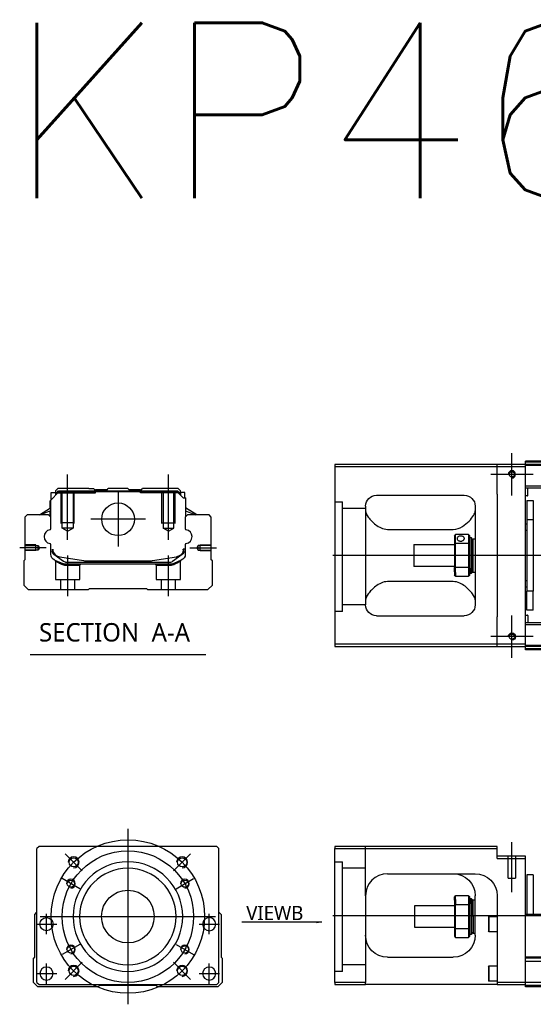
# Model space of a CAD drawing. Header units: millimetres. Extents: x 2891 to 6329, y -1599 to 860.
# Tile 36 of 37: x 5144 to 5378, y 73 to 522. Entities that reach past the tile are written whole.
import ezdxf
from ezdxf.lldxf.tags import DXFTag

# ---------------------------------------------------------------- set-up
doc = ezdxf.new("R2010")
doc.units = ezdxf.units.MM
doc.layers.get('0').update_dxf_attribs({"linetype": 'CONTINUOUS'})
doc.styles.add('CHN', font='Microsoft JhengHei.ttf')
doc.styles.add('DIM-7', font='SIMPLEX.shx', dxfattribs={"width": 0.7, "bigfont": 'chineset.shx'})
doc.styles.get("Standard").update_dxf_attribs({"font": 'txt.shx', "height": 0.5})
tags = doc.linetypes.add('DASHED', pattern=[25.72, 12.86, -12.86]).pattern_tags.tags
tags[6:7] = [DXFTag(74, 4), DXFTag(75, 0), DXFTag(340, '0'), DXFTag(46, 0.0), DXFTag(50, 0.0), DXFTag(44, 0.0), DXFTag(45, 0.0)]
tags[4:5] = [DXFTag(74, 4), DXFTag(75, 0), DXFTag(340, '0'), DXFTag(46, 0.0), DXFTag(50, 0.0), DXFTag(44, 0.0), DXFTag(45, 0.0)]
doc.dimstyles.new('CNS', dxfattribs={"dimtxt": 3.5, "dimasz": 2.5, "dimexe": 1, "dimexo": 1, "dimgap": 1, "dimtad": 1, "dimdsep": 46, "dimtxsty": 'DIM-7', "dimcen": 0.09, "dimclrd": 4, "dimclre": 4, "dimclrt": 1, "dimadec": 0, "dimazin": 0, "dimtfac": 1, "dimtmove": 0, "dimatfit": 3, "dimfxl": 1, "dimtvp": 0.971429, "dimtolj": 1, "dimarcsym": 0})

msp = doc.modelspace()

# ---------------------------------------------------------------- linework, layer by layer
at = {"ltscale": 0.2}
for p, q in [((5368.68, 305.02), (5368.68, 324.32)), ((5166.04, 284.77), (5166.04, 314.6)), ((5212.04, 284.77), (5212.04, 314.6)), ((5378.33, 314.67), (5359.03, 314.67)), ((5189.04, 306.66), (5189.04, 281.71)), ((5201.52, 294.18), (5176.57, 294.18)), ((5156.32, 281.18), (5144.18, 281.18)), ((5221.76, 281.18), (5233.91, 281.18)), ((5166.09, 259.18), (5166.09, 277.68)), ((5211.99, 259.18), (5211.99, 277.68)), ((5368.68, 231.02), (5368.68, 250.32)), ((5378.33, 240.67), (5359.03, 240.67)), ((5368.68, 124.1), (5368.68, 146.93)), ((5172.66, 133.88), (5164.88, 141.65)), ((5214.38, 133.88), (5222.15, 141.65)), ((5172.66, 92.16), (5164.88, 84.38)), ((5214.38, 92.16), (5222.15, 84.38))]:
    msp.add_line(p, q, dxfattribs=at)
at = {"linetype": 'Continuous'}
for p, q in [((5361.93, 319.17), (5287.93, 319.17)), ((5287.93, 319.17), (5287.93, 237.17)), ((5361.93, 318.17), (5361.93, 319.17)), ((5374.93, 319.17), (5361.93, 319.17)), ((5374.93, 320.17), (5374.93, 320.67)), ((5645.81, 320.17), (5374.93, 320.17)), ((5374.93, 319.17), (5374.93, 320.17)), ((5374.93, 318.17), (5374.93, 319.17)), ((5645.57, 319.17), (5374.93, 319.17)), ((5287.93, 318.17), (5361.93, 318.17)), ((5361.93, 318.17), (5374.93, 318.17)), ((5361.93, 305.67), (5361.93, 318.17)), ((5374.93, 237.17), (5374.93, 318.17)), ((5158.16, 302.73), (5162.06, 306.63)), ((5158.56, 306.33), (5160.56, 306.33)), ((5158.56, 303.13), (5158.56, 306.33)), ((5161.56, 308.18), (5160.56, 307.18)), ((5160.56, 307.18), (5160.56, 306.33)), ((5160.56, 306.33), (5160.56, 305.13)), ((5161.06, 306.18), (5160.56, 306.18)), ((5161.06, 306.27), (5161.93, 307.13)), ((5161.06, 305.63), (5161.06, 306.27)), ((5161.29, 306.17), (5161.06, 306.27)), ((5161.29, 306.17), (5162.02, 306.9)), ((5161.29, 305.86), (5161.29, 306.17)), ((5175.74, 308.18), (5161.56, 308.18)), ((5161.93, 307.13), (5216.16, 307.13)), ((5162.02, 306.9), (5161.93, 307.13)), ((5162.02, 306.9), (5216.06, 306.9)), ((5216.02, 306.63), (5162.06, 306.63)), ((5175.74, 308.18), (5177.84, 308.18)), ((5177.84, 308.18), (5178.39, 307.63)), ((5178.39, 307.63), (5178.74, 307.63)), ((5184.04, 307.63), (5178.74, 307.63)), ((5178.74, 307.13), (5178.74, 307.63)), ((5184.04, 307.63), (5184.59, 308.18)), ((5193.49, 308.18), (5184.59, 308.18)), ((5194.04, 307.63), (5193.49, 308.18)), ((5199.34, 307.63), (5194.04, 307.63)), ((5199.34, 307.63), (5199.69, 307.63)), ((5199.34, 307.13), (5199.34, 307.63)), ((5199.69, 307.63), (5200.24, 308.18)), ((5199.69, 307.63), (5200.24, 308.18)), ((5202.34, 308.18), (5200.24, 308.18)), ((5200.24, 308.18), (5200.24, 308.18)), ((5216.52, 308.18), (5202.34, 308.18)), ((5218.72, 303.93), (5216.02, 306.63)), ((5216.06, 306.9), (5216.16, 307.13)), ((5216.79, 306.17), (5216.06, 306.9)), ((5217.02, 306.27), (5216.16, 307.13)), ((5217.52, 307.18), (5216.52, 308.18)), ((5216.79, 306.17), (5217.02, 306.27)), ((5216.79, 305.86), (5216.79, 306.17)), ((5217.02, 305.63), (5217.02, 306.27)), ((5217.52, 306.18), (5217.02, 306.18)), ((5217.52, 306.33), (5217.52, 307.18)), ((5219.52, 306.33), (5217.52, 306.33)), ((5217.52, 306.33), (5217.52, 305.13)), ((5219.52, 303.93), (5219.52, 306.33)), ((5219.52, 306.33), (5219.52, 306.33)), ((5361.93, 305.67), (5361.93, 249.67)), ((5476.53, 309.35), (5374.93, 309.35)), ((5476.53, 308.35), (5374.93, 308.35)), ((5375.93, 305.02), (5375.93, 308.35)), ((5158.06, 299.22), (5158.06, 302.63)), ((5158.16, 299.28), (5158.16, 302.73)), ((5158.21, 302.78), (5158.21, 296.68)), ((5218.72, 303.93), (5219.87, 303.93)), ((5219.87, 303.93), (5219.87, 296.68)), ((5219.87, 303.93), (5219.92, 303.93)), ((5219.92, 299.28), (5219.92, 303.93)), ((5219.92, 303.93), (5220.02, 303.93)), ((5220.02, 299.22), (5220.02, 303.93)), ((5306.93, 305.17), (5346.93, 305.17)), ((5375.73, 304.82), (5374.93, 304.82)), ((5375.43, 302.67), (5378.43, 302.67)), ((5375.43, 302.67), (5375.43, 293.91)), ((5378.43, 302.67), (5378.43, 293.91)), ((5153.15, 296.18), (5158.21, 299.32)), ((5158.21, 297.98), (5153.7, 296.18)), ((5158.06, 295.48), (5158.06, 297.92)), ((5158.16, 295.38), (5158.16, 297.96)), ((5224.93, 296.18), (5219.87, 299.32)), ((5219.87, 297.98), (5224.38, 296.18)), ((5219.92, 295.38), (5219.92, 297.96)), ((5224.93, 296.18), (5220.02, 299.22)), ((5220.02, 295.48), (5220.02, 297.92)), ((5301.93, 300.17), (5301.93, 255.17)), ((5351.93, 300.17), (5351.93, 255.17)), ((5147.54, 296.18), (5146.54, 295.18)), ((5146.54, 295.18), (5146.54, 275.73)), ((5157.36, 296.18), (5147.54, 296.18)), ((5158.36, 295.18), (5157.36, 296.18)), ((5158.36, 289.86), (5158.36, 295.18)), ((5220.72, 296.18), (5219.72, 295.18)), ((5219.72, 295.18), (5219.72, 289.86)), ((5230.54, 296.18), (5220.72, 296.18)), ((5231.54, 295.18), (5230.54, 296.18)), ((5231.54, 275.73), (5231.54, 295.18)), ((5374.93, 292.07), (5375.43, 292.07)), ((5378.43, 293.91), (5375.43, 293.91)), ((5375.43, 293.91), (5375.43, 261.42)), ((5378.43, 293.91), (5378.43, 261.42)), ((5311.93, 289.57), (5341.93, 289.57)), ((5375.43, 289.07), (5374.93, 289.07)), ((5342.43, 286.67), (5342.43, 283.07)), ((5342.43, 283.07), (5342.43, 272.26)), ((5348.93, 287.17), (5342.93, 287.17)), ((5342.93, 283.21), (5342.93, 287.17)), ((5342.93, 272.12), (5342.93, 283.21)), ((5342.93, 283.21), (5348.93, 283.21)), ((5348.93, 287.17), (5348.93, 283.21)), ((5348.93, 283.21), (5348.93, 272.12)), ((5349.43, 283.07), (5349.43, 286.67)), ((5349.43, 285.92), (5350.13, 285.92)), ((5349.43, 272.26), (5349.43, 283.07)), ((5350.13, 285.92), (5350.43, 285.62)), ((5350.13, 285.92), (5350.13, 271.83)), ((5350.43, 272.04), (5350.43, 285.62)), ((5350.43, 284.82), (5350.93, 285.32)), ((5350.93, 285.32), (5351.93, 285.32)), ((5350.93, 270.02), (5350.93, 285.32)), ((5158.36, 278.25), (5158.36, 282.64)), ((5159.06, 280.53), (5159.06, 279.45)), ((5159.36, 280.53), (5159.36, 279.48)), ((5219.72, 280.53), (5218.72, 280.53)), ((5218.72, 280.53), (5218.72, 279.48)), ((5219.02, 279.45), (5219.02, 280.53)), ((5219.72, 282.64), (5219.72, 278.25)), ((5323.93, 282.67), (5342.43, 282.67)), ((5323.93, 282.67), (5323.93, 272.67)), ((5146.54, 275.73), (5146.04, 275.23)), ((5146.04, 275.23), (5146.04, 264.18)), ((5159.75, 278.18), (5159.68, 278.23)), ((5164.17, 274.97), (5159.75, 278.18)), ((5162.43, 277.05), (5173.34, 275.31)), ((5165.05, 274.68), (5213.04, 274.68)), ((5174.99, 275.18), (5203.09, 275.18)), ((5204.74, 275.31), (5215.65, 277.05)), ((5218.34, 278.18), (5213.92, 274.97)), ((5217.87, 275.48), (5214.44, 274.06)), ((5218.4, 278.23), (5218.34, 278.18)), ((5232.04, 275.23), (5231.54, 275.73)), ((5232.04, 264.18), (5232.04, 275.23)), ((5212.53, 273.68), (5165.55, 273.68)), ((5342.43, 272.67), (5323.93, 272.67)), ((5342.43, 270.24), (5342.43, 272.26)), ((5342.43, 270.24), (5342.43, 268.67)), ((5348.93, 272.12), (5342.93, 272.12)), ((5342.93, 269.89), (5342.93, 272.12)), ((5342.93, 269.89), (5342.93, 268.17)), ((5348.93, 272.12), (5348.93, 269.89)), ((5348.93, 269.89), (5348.93, 268.17)), ((5349.43, 268.67), (5349.43, 272.26)), ((5350.13, 269.42), (5349.43, 269.42)), ((5350.13, 269.42), (5350.13, 271.83)), ((5350.43, 269.72), (5350.13, 269.42)), ((5350.43, 272.04), (5350.43, 269.72)), ((5350.43, 270.52), (5350.93, 270.02)), ((5350.93, 270.02), (5351.93, 270.02)), ((5341.93, 265.76), (5311.93, 265.76)), ((5342.93, 268.17), (5348.93, 268.17)), ((5374.93, 266.26), (5375.43, 266.26)), ((5146.04, 264.18), (5148.04, 262.18)), ((5148.04, 262.18), (5175.54, 262.18)), ((5175.54, 262.18), (5176.04, 262.68)), ((5176.04, 262.68), (5202.04, 262.68)), ((5202.04, 262.68), (5202.54, 262.18)), ((5202.54, 262.18), (5230.04, 262.18)), ((5230.04, 262.18), (5232.04, 264.18)), ((5375.43, 263.26), (5374.93, 263.26)), ((5378.43, 261.42), (5375.43, 261.42)), ((5375.43, 252.67), (5375.43, 261.42)), ((5378.43, 252.67), (5378.43, 261.42)), ((5378.43, 252.67), (5375.43, 252.67)), ((5306.93, 250.17), (5346.93, 250.17)), ((5361.93, 237.17), (5361.93, 249.67)), ((5374.93, 250.51), (5375.73, 250.51)), ((5476.53, 246.99), (5374.93, 246.99)), ((5375.93, 250.31), (5375.93, 246.99)), ((5476.53, 245.99), (5374.93, 245.99)), ((5287.93, 237.17), (5287.93, 236.17)), ((5361.93, 237.17), (5287.93, 237.17)), ((5287.93, 236.17), (5361.93, 236.17)), ((5361.93, 236.17), (5361.93, 237.17)), ((5374.93, 237.17), (5361.93, 237.17)), ((5361.93, 236.17), (5374.93, 236.17)), ((5374.93, 236.17), (5374.93, 237.17)), ((5625.57, 236.17), (5374.93, 236.17)), ((5374.93, 235.17), (5374.93, 236.17)), ((5625.33, 235.17), (5374.93, 235.17)), ((5374.93, 234.67), (5374.93, 235.17)), ((5153.02, 145.02), (5152.02, 144.02)), ((5152.02, 83.02), (5152.02, 144.02)), ((5221.52, 145.02), (5153.02, 145.02)), ((5234.02, 145.02), (5221.52, 145.02)), ((5235.02, 144.02), (5234.02, 145.02)), ((5235.02, 83.02), (5235.02, 144.02)), ((5287.93, 145.02), (5287.93, 144.02)), ((5361.93, 145.02), (5287.93, 145.02)), ((5287.93, 144.02), (5361.93, 144.02)), ((5287.93, 83.02), (5287.93, 144.02)), ((5361.93, 144.02), (5361.93, 145.02)), ((5361.93, 139.52), (5361.93, 144.02)), ((5374.93, 140.52), (5361.93, 140.52)), ((5361.93, 139.52), (5374.93, 139.52)), ((5374.93, 139.52), (5374.93, 140.52)), ((5374.93, 115.01), (5374.93, 139.52)), ((5311.93, 132.52), (5351.93, 132.52)), ((5378.43, 132.02), (5375.43, 132.02)), ((5375.43, 132.02), (5375.43, 114.02)), ((5378.43, 132.02), (5378.43, 114.02)), ((5301.93, 122.52), (5301.93, 83.02)), ((5342.43, 120.44), (5342.43, 122.02)), ((5348.93, 122.52), (5342.93, 122.52)), ((5342.93, 120.79), (5342.93, 122.52)), ((5348.93, 122.52), (5348.93, 120.79)), ((5349.43, 118.42), (5349.43, 122.02)), ((5349.43, 121.27), (5350.13, 121.27)), ((5350.13, 121.27), (5350.43, 120.97)), ((5350.13, 118.85), (5350.13, 121.27)), ((5351.93, 104.52), (5351.93, 122.52)), ((5361.93, 122.52), (5361.93, 83.02)), ((5324.43, 118.02), (5342.43, 118.02)), ((5324.43, 113.02), (5324.43, 118.02)), ((5342.43, 120.44), (5342.43, 118.42)), ((5342.43, 118.42), (5342.43, 107.61)), ((5342.93, 120.79), (5342.93, 118.56)), ((5342.93, 107.47), (5342.93, 118.56)), ((5342.93, 118.56), (5348.93, 118.56)), ((5348.93, 120.79), (5348.93, 118.56)), ((5348.93, 118.56), (5348.93, 107.47)), ((5349.43, 107.61), (5349.43, 118.42)), ((5350.13, 118.85), (5350.13, 104.77)), ((5350.43, 120.97), (5350.43, 118.64)), ((5350.43, 120.17), (5350.93, 120.67)), ((5350.43, 105.07), (5350.43, 118.64)), ((5350.93, 120.67), (5351.93, 120.67)), ((5350.93, 113.02), (5350.93, 120.67)), ((5151.02, 114.02), (5152.02, 115.02)), ((5151.02, 94.56), (5151.02, 114.02)), ((5235.02, 115.02), (5236.02, 114.02)), ((5236.02, 114.02), (5236.02, 94.56)), ((5324.43, 108.02), (5324.43, 113.02)), ((5350.93, 113.02), (5350.93, 105.37)), ((5357.93, 112.83), (5358.18, 113.08)), ((5357.93, 112.83), (5357.93, 109.58)), ((5358.18, 113.08), (5361.93, 113.08)), ((5358.18, 113.08), (5358.18, 109.58)), ((5374.93, 114.02), (5374.93, 115.02)), ((5638.11, 114.02), (5374.93, 114.02)), ((5374.93, 94.56), (5374.93, 114.02)), ((5342.43, 108.02), (5324.43, 108.02)), ((5357.93, 109.58), (5357.93, 106.33)), ((5358.18, 109.58), (5358.18, 106.08)), ((5342.43, 107.61), (5342.43, 104.02)), ((5342.93, 103.52), (5342.93, 107.47)), ((5348.93, 107.47), (5342.93, 107.47)), ((5342.93, 103.52), (5348.93, 103.52)), ((5348.93, 107.47), (5348.93, 103.52)), ((5349.43, 104.02), (5349.43, 107.61)), ((5350.13, 104.77), (5349.43, 104.77)), ((5350.43, 105.07), (5350.13, 104.77)), ((5350.93, 105.37), (5350.43, 105.87)), ((5351.93, 105.37), (5350.93, 105.37)), ((5358.18, 106.08), (5357.93, 106.33)), ((5361.93, 106.08), (5358.18, 106.08)), ((5150.52, 94.07), (5151.02, 94.56)), ((5236.02, 94.56), (5236.52, 94.07)), ((5311.93, 94.52), (5341.93, 94.52)), ((5633.42, 94.57), (5374.93, 94.56)), ((5374.93, 94.07), (5374.93, 94.56)), ((5150.52, 83.02), (5150.52, 94.07)), ((5236.52, 94.07), (5236.52, 83.02)), ((5357.93, 90.27), (5358.18, 90.52)), ((5357.93, 90.27), (5357.93, 87.02)), ((5358.18, 90.52), (5361.93, 90.52)), ((5358.18, 90.52), (5358.18, 87.02)), ((5374.93, 83.02), (5374.93, 94.07)), ((5357.93, 87.02), (5357.93, 83.77)), ((5358.18, 87.02), (5358.18, 83.52)), ((5152.52, 81.02), (5150.52, 83.02)), ((5152.02, 83.02), (5153.02, 82.02)), ((5180.02, 81.02), (5152.52, 81.02)), ((5153.02, 82.02), (5234.02, 82.02)), ((5180.52, 81.52), (5180.02, 81.02)), ((5206.52, 81.52), (5180.52, 81.52)), ((5207.02, 81.02), (5206.52, 81.52)), ((5234.52, 81.02), (5207.02, 81.02)), ((5234.02, 82.02), (5235.02, 83.02)), ((5236.52, 83.02), (5234.52, 81.02)), ((5287.93, 83.02), (5287.93, 82.02)), ((5301.93, 83.02), (5287.93, 83.02)), ((5287.93, 82.02), (5301.93, 82.02)), ((5301.93, 82.02), (5301.93, 83.02)), ((5361.93, 82.02), (5301.93, 82.02)), ((5358.18, 83.52), (5357.93, 83.77)), ((5361.93, 83.52), (5358.18, 83.52)), ((5361.93, 83.02), (5361.93, 82.02)), ((5374.93, 83.02), (5361.93, 83.02)), ((5361.93, 82.02), (5374.93, 82.02)), ((5630.64, 83.02), (5374.93, 83.02)), ((5374.93, 81.02), (5374.93, 83.02)), ((5630.16, 81.02), (5374.93, 81.02))]:
    msp.add_line(p, q, dxfattribs=at)
at = {"linetype": 'DASHED'}
for p, q in [((5714.93, 318.67), (5374.93, 318.67)), ((5161.06, 306.18), (5178.74, 306.18)), ((5178.39, 306.18), (5178.39, 307.63)), ((5178.74, 306.18), (5178.74, 307.13)), ((5199.34, 306.18), (5199.34, 307.13)), ((5217.02, 306.18), (5199.34, 306.18)), ((5199.69, 306.18), (5199.69, 307.63)), ((5217.52, 306.18), (5217.52, 306.33)), ((5219.52, 304.18), (5219.52, 304.18)), ((5220.09, 299.18), (5220.09, 299.18)), ((5160.54, 275.01), (5160.54, 266.68)), ((5217.49, 266.68), (5217.49, 274.99)), ((5165.59, 273.18), (5171.54, 273.18)), ((5171.54, 273.18), (5172.04, 273.68)), ((5171.54, 266.68), (5171.54, 273.18)), ((5205.99, 273.68), (5206.49, 273.18)), ((5206.49, 273.18), (5206.49, 266.68)), ((5206.49, 273.18), (5212.49, 273.18)), ((5160.54, 266.68), (5166.04, 266.68)), ((5162.74, 266.68), (5162.74, 262.18)), ((5166.04, 266.68), (5171.54, 266.68)), ((5169.34, 262.18), (5169.34, 266.68)), ((5206.49, 266.68), (5217.49, 266.68)), ((5208.69, 266.68), (5208.69, 262.18)), ((5215.29, 262.18), (5215.29, 266.68)), ((5291.43, 252.15), (5287.93, 252.15)), ((5625.69, 236.67), (5374.93, 236.67)), ((5367.03, 130.52), (5367.03, 140.52)), ((5370.33, 140.52), (5370.33, 130.52)), ((5367.03, 130.52), (5370.33, 130.52)), ((5632.93, 92.52), (5374.93, 92.52)), ((5378.43, 94.02), (5375.43, 94.02)), ((5291.43, 88.02), (5287.93, 88.02)), ((5630.28, 81.52), (5374.93, 81.52))]:
    msp.add_line(p, q, dxfattribs=at)
at = {"linetype": 'DASHED', "ltscale": 0.1}
for p, q in [((5163.04, 292.18), (5163.04, 306.18)), ((5163.54, 290.18), (5163.54, 306.18)), ((5168.54, 306.18), (5168.54, 290.18)), ((5169.04, 292.18), (5169.04, 306.18)), ((5209.04, 292.18), (5209.04, 306.18)), ((5209.54, 306.18), (5209.54, 290.18)), ((5214.54, 290.18), (5214.54, 306.18)), ((5215.04, 292.18), (5215.04, 306.18)), ((5169.04, 292.63), (5163.04, 292.63)), ((5209.04, 292.63), (5215.04, 292.63)), ((5168.54, 290.18), (5163.54, 290.18)), ((5166.04, 288.74), (5163.54, 290.18)), ((5166.04, 288.74), (5168.54, 290.18)), ((5209.54, 290.18), (5214.54, 290.18)), ((5212.04, 288.74), (5209.54, 290.18)), ((5212.04, 288.74), (5214.54, 290.18)), ((5151.54, 282.48), (5146.54, 282.48)), ((5146.54, 282.26), (5152.54, 282.26)), ((5152.54, 280.11), (5146.54, 280.11)), ((5151.54, 279.88), (5146.54, 279.88)), ((5151.54, 279.88), (5151.54, 282.48)), ((5152.54, 282.26), (5153.18, 281.18)), ((5152.54, 280.11), (5152.54, 282.26)), ((5153.18, 281.18), (5152.54, 280.11)), ((5225.55, 282.26), (5224.9, 281.18)), ((5224.9, 281.18), (5225.55, 280.11)), ((5231.54, 282.26), (5225.55, 282.26)), ((5225.55, 280.11), (5225.55, 282.26)), ((5225.55, 280.11), (5231.54, 280.11)), ((5226.54, 279.88), (5226.54, 282.48)), ((5226.54, 282.48), (5231.54, 282.48)), ((5226.54, 279.88), (5231.54, 279.88))]:
    msp.add_line(p, q, dxfattribs=at)
at = {"linetype": 'DASHED', "ltscale": 0.3}
for p, q in [((5287.93, 302.15), (5291.43, 302.15)), ((5291.43, 252.15), (5291.43, 302.15)), ((5301.93, 299.15), (5291.43, 299.15)), ((5301.93, 255.15), (5291.43, 255.15)), ((5301.93, 122.51), (5301.93, 145.02)), ((5287.93, 138.02), (5291.43, 138.02)), ((5291.43, 88.02), (5291.43, 138.02)), ((5301.93, 135.02), (5291.43, 135.02)), ((5301.93, 91.02), (5291.43, 91.02))]:
    msp.add_line(p, q, dxfattribs=at)
for p, q in [((5728.93, 277.62), (5286.93, 277.67)), ((5149.03, 232.55), (5229.07, 232.55)), ((5286.93, 113.52), (5728.93, 113.52))]:
    msp.add_line(p, q)
at = {"ltscale": 0.3}
for p, q in [((5193.52, 153.02), (5193.52, 73.02)), ((5153.52, 113.02), (5233.52, 113.02))]:
    msp.add_line(p, q, dxfattribs=at)
at = {"ltscale": 0.1}
for p, q in [((5171.56, 125.69), (5163.51, 130.34)), ((5215.47, 125.69), (5223.52, 130.34)), ((5156.4, 104.93), (5156.4, 114.23)), ((5230.63, 104.93), (5230.63, 114.23)), ((5151.75, 109.58), (5161.05, 109.58)), ((5225.98, 109.58), (5235.28, 109.58)), ((5171.56, 100.34), (5163.51, 95.69)), ((5215.47, 100.34), (5223.52, 95.69)), ((5156.4, 82.37), (5156.4, 91.67)), ((5230.63, 82.37), (5230.63, 91.67)), ((5151.75, 87.02), (5161.05, 87.02)), ((5225.98, 87.02), (5235.28, 87.02))]:
    msp.add_line(p, q, dxfattribs=at)
for centre in [(5368.68, 314.67), (5368.68, 240.67)]:
    msp.add_circle(centre, 1.25)
at = {"linetype": 'Continuous'}
for centre, radius in [((5189.04, 294.18), 7.47), ((5168.77, 137.76), 2.1), ((5218.27, 137.76), 2.1), ((5167.54, 128.02), 1.65), ((5219.5, 128.02), 1.65), ((5193.52, 113.02), 12), ((5156.4, 109.58), 3), ((5167.54, 98.02), 1.65), ((5219.5, 98.02), 1.65), ((5168.77, 88.27), 2.1), ((5218.27, 88.27), 2.1)]:
    msp.add_circle(centre, radius, dxfattribs=at)
at = {"ltscale": 0.3}
for radius in [35, 30]:
    msp.add_circle((5193.52, 113.02), radius, dxfattribs=at)
at = {"linetype": 'Continuous', "extrusion": (0, 0, -1)}
for centre, radius in [((-5193.52, 113.02), 25), ((-5193.52, 113.02), 22), ((-5230.63, 109.58), 3), ((-5156.4, 87.02), 3), ((-5230.63, 87.02), 3)]:
    msp.add_circle(centre, radius, dxfattribs=at)
at = {"linetype": 'Continuous'}
for centre, radius, start, end in [((5368.68, 314.67), 1.65, 270, 180), ((5375.73, 305.02), 0.2, 270, 0), ((5157.86, 289.86), 0.5, 285.1919, 0), ((5220.22, 289.86), 0.5, 180, 254.8081), ((5157.86, 282.64), 0.5, 0, 74.8081), ((5220.22, 282.64), 0.5, 105.1919, 180), ((5163.06, 281), 4, 202.3316, 260.9414), ((5215.02, 281), 4, 337.6678, 353.1681), ((5215.02, 281), 3.77, 349.0413, 352.7469), ((5174.99, 285.68), 10.5, 260.9414, 270), ((5203.09, 285.68), 10.5, 270, 279.0586), ((5213.04, 276.18), 1.5, 270, 306.0274), ((5375.73, 250.31), 0.2, 0, 90), ((5311.93, 122.52), 10, 90, 180)]:
    msp.add_arc(centre, radius, start, end, dxfattribs=at)
at = {"linetype": 'Continuous', "extrusion": (-1e-16, 0, -1)}
for centre, radius, start, end in [((-5306.93, 300.17), 5, 0, 90), ((-5346.93, 300.17), 5, 90, 180), ((-5306.93, 255.17), 5, 270, 0), ((-5346.93, 255.17), 5, 180, 270), ((-5368.68, 240.67), 1.65, 0, 270)]:
    msp.add_arc(centre, radius, start, end, dxfattribs=at)
for centre, radius, start, end in [((5158.48, 286.25), 3.17, 98.9371, 261.0629), ((5219.6, 286.25), 3.17, 278.9371, 81.0629), ((5168.77, 137.76), 2.5, 270, 180), ((5218.27, 137.76), 2.5, 270, 180), ((5167.54, 128.02), 2, 270, 180), ((5219.5, 128.02), 2, 270, 180), ((5167.54, 98.02), 2, 270, 180), ((5219.5, 98.02), 2, 270, 180), ((5168.77, 88.27), 2.5, 270, 180), ((5218.27, 88.27), 2.5, 270, 180)]:
    msp.add_arc(centre, radius, start, end)
at = {"linetype": 'Continuous', "extrusion": (0, 0, -1)}
for centre, radius, start, end in [((-5160.56, 279.45), 1.5, 306.0274, 0), ((-5163.06, 281), 4, 337.6678, 353.1681), ((-5163.06, 281), 3.77, 349.0413, 352.7469), ((-5215.02, 281), 4, 202.3316, 260.9414), ((-5217.52, 279.45), 1.5, 180, 233.9726), ((-5161.36, 278.25), 3, 292.4327, 0), ((-5165.55, 278.68), 5, 270, 292.4327), ((-5165.05, 276.18), 1.5, 270, 306.0274), ((-5212.53, 278.68), 5, 247.5673, 270), ((-5216.72, 278.25), 3, 180, 247.5673), ((-5341.93, 122.52), 10, 90, 180), ((-5351.93, 122.52), 10, 90, 180), ((-5311.93, 104.52), 10, 270, 0), ((-5341.93, 104.52), 10, 180, 270)]:
    msp.add_arc(centre, radius, start, end, dxfattribs=at)
at = {"linetype": 'Continuous'}
for points, degree in [([(5645.93, 320.67), (5374.93, 320.67)], 1), ([(5158.21, 296.68), (5158.21, 296.08)], 1), ([(5219.87, 296.68), (5219.87, 296.08)], 1), ([(5301.93, 297.96), (5301.93, 297.21), (5302.4, 296.23), (5303.18, 295.17)], 3), ([(5158.21, 296.08), (5158.21, 295.33)], 1), ([(5219.87, 296.08), (5219.87, 295.33)], 1), ([(5342.43, 286.67), (5342.6, 286.83), (5342.77, 287), (5342.93, 287.17)], 3), ([(5342.93, 283.21), (5342.77, 283.17), (5342.6, 283.12), (5342.43, 283.07)], 3), ([(5348.93, 287.17), (5349.1, 287), (5349.27, 286.83), (5349.43, 286.67)], 3), ([(5348.93, 283.21), (5349.1, 283.17), (5349.27, 283.12), (5349.43, 283.07)], 3), ([(5342.93, 272.12), (5342.77, 272.17), (5342.6, 272.21), (5342.43, 272.26)], 3), ([(5348.93, 272.12), (5349.1, 272.17), (5349.27, 272.21), (5349.43, 272.26)], 3), ([(5342.93, 268.17), (5342.77, 268.33), (5342.6, 268.5), (5342.43, 268.67)], 3), ([(5349.43, 268.67), (5349.27, 268.5), (5349.1, 268.33), (5348.93, 268.17)], 3), ([(5303.18, 260.17), (5302.4, 259.09), (5301.93, 258.12), (5301.93, 257.37)], 3), ([(5351.93, 257.37), (5351.93, 258.13), (5351.47, 259.09), (5350.69, 260.17)], 3), ([(5625.21, 234.67), (5374.93, 234.67)], 1), ([(5306.93, 131.18), (5306.9, 131.16), (5306.87, 131.14), (5306.84, 131.12)], 3), ([(5342.93, 122.52), (5342.77, 122.35), (5342.6, 122.18), (5342.43, 122.02)], 3), ([(5348.93, 122.52), (5349.1, 122.35), (5349.27, 122.18), (5349.43, 122.02)], 3), ([(5342.93, 118.56), (5342.77, 118.52), (5342.6, 118.47), (5342.43, 118.42)], 3), ([(5349.43, 118.42), (5349.27, 118.47), (5349.1, 118.52), (5348.93, 118.56)], 3), ([(5342.93, 107.47), (5342.77, 107.52), (5342.6, 107.56), (5342.43, 107.61)], 3), ([(5342.43, 104.02), (5342.6, 103.85), (5342.77, 103.68), (5342.93, 103.52)], 3), ([(5349.43, 107.61), (5349.27, 107.56), (5349.1, 107.52), (5348.93, 107.47)], 3), ([(5349.43, 104.02), (5349.27, 103.85), (5349.1, 103.68), (5348.93, 103.52)], 3), ([(5633.3, 94.07), (5374.93, 94.07)], 1)]:
    msp.add_open_spline(points, degree=degree, dxfattribs=at)
for points, knots in [([(5341.93, 289.57), (5343.45, 289.57), (5344.87, 290.13), (5347.27, 291.59), (5348.26, 292.45), (5350.83, 295.07), (5351.93, 296.79), (5351.93, 297.96)], [0, 0, 0, 0, 0.25, 0.25, 0.5, 0.5, 1, 1, 1, 1]), ([(5303.18, 295.17), (5304, 294.03), (5305.13, 292.8), (5308.02, 290.59), (5309.87, 289.57), (5311.93, 289.57)], [0, 0, 0, 0, 0.5, 0.5, 1, 1, 1, 1]), ([(5346.98, 285.44), (5346.98, 285.57), (5346.95, 285.7), (5346.83, 285.94), (5346.74, 286.04), (5346.51, 286.23), (5346.37, 286.31), (5346.06, 286.43), (5345.88, 286.47), (5345.52, 286.52), (5345.33, 286.53), (5344.97, 286.5), (5344.79, 286.47), (5344.46, 286.38), (5344.3, 286.31), (5344.04, 286.15), (5343.93, 286.05), (5343.77, 285.83), (5343.71, 285.71), (5343.69, 285.53), (5343.68, 285.49), (5343.68, 285.44)], [0, 0, 0, 0, 0.106605, 0.106605, 0.21316, 0.21316, 0.320465, 0.320465, 0.42832, 0.42832, 0.535356, 0.535356, 0.641477, 0.641477, 0.748016, 0.748016, 0.855648, 0.855648, 0.963354, 0.963354, 1, 1, 1, 1]), ([(5343.68, 285.44), (5343.68, 285.31), (5343.71, 285.18), (5343.83, 284.92), (5343.92, 284.8), (5344.15, 284.57), (5344.29, 284.47), (5344.61, 284.32), (5344.78, 284.26), (5345.14, 284.19), (5345.33, 284.18), (5345.7, 284.21), (5345.88, 284.26), (5346.21, 284.38), (5346.36, 284.47), (5346.62, 284.67), (5346.73, 284.79), (5346.9, 285.04), (5346.95, 285.18), (5346.98, 285.35), (5346.98, 285.4), (5346.98, 285.44)], [0, 0, 0, 0, 0.106605, 0.106605, 0.21316, 0.21316, 0.320465, 0.320465, 0.42832, 0.42832, 0.535356, 0.535356, 0.641477, 0.641477, 0.748016, 0.748016, 0.855648, 0.855648, 0.963354, 0.963354, 1, 1, 1, 1]), ([(5311.93, 265.76), (5309.87, 265.76), (5308.02, 264.74), (5305.14, 262.54), (5304, 261.3), (5303.18, 260.17)], [0, 0, 0, 0, 0.5, 0.5, 1, 1, 1, 1]), ([(5350.69, 260.17), (5349.86, 261.3), (5348.73, 262.53), (5345.85, 264.74), (5344, 265.76), (5341.93, 265.76)], [0, 0, 0, 0, 0.5, 0.5, 1, 1, 1, 1]), ([(5302.5, 125.83), (5302.41, 125.57), (5302.27, 125.13), (5302.17, 124.69), (5302.13, 124.51)], [0, 0, 0, 0, 0.596588, 1, 1, 1, 1])]:
    msp.add_open_spline(points, degree=3, knots=knots, dxfattribs=at)
at = {"linetype": 'DASHED'}
for points, degree in [([(5160.23, 275.47), (5160.54, 275.01)], 1), ([(5163.67, 273.6), (5163.65, 274.06)], 1), ([(5214.44, 274.06), (5214.41, 273.6)], 1), ([(5217.49, 274.99), (5217.8, 275.45)], 1), ([(5165.55, 273.68), (5165.59, 273.18)], 1), ([(5212.53, 273.68), (5212.52, 273.52), (5212.5, 273.35), (5212.49, 273.18)], 3)]:
    msp.add_open_spline(points, degree=degree, dxfattribs=at)
for points, degree, knots in [([(5160.23, 275.47), (5160.23, 275.47), (5161.16, 275.09), (5162.08, 274.71), (5163.65, 274.06)], 2, [0, 0, 0, 0.5, 0.5, 1, 1, 1]), ([(5160.54, 275.01), (5160.54, 275.01), (5160.54, 275.01), (5161.02, 274.8), (5162.32, 274.2), (5163.2, 273.81), (5163.67, 273.6)], 3, [0, 0, 0, 0, 0.000815, 0.486557, 0.726811, 1, 1, 1, 1]), ([(5214.41, 273.6), (5214.73, 273.74), (5215.33, 274.01), (5216.09, 274.35), (5217.08, 274.8), (5217.49, 274.99), (5217.49, 274.99)], 3, [0, 0, 0, 0, 0.185898, 0.357233, 0.514425, 1, 1, 1, 1]), ([(5163.67, 273.6), (5163.98, 273.48), (5164.58, 273.24), (5165.26, 273.2), (5165.59, 273.18)], 3, [0, 0, 0, 0, 0.515943, 1, 1, 1, 1]), ([(5212.49, 273.18), (5212.82, 273.2), (5213.5, 273.24), (5214.1, 273.48), (5214.41, 273.6)], 3, [0, 0, 0, 0, 0.484584, 1, 1, 1, 1])]:
    msp.add_open_spline(points, degree=degree, knots=knots, dxfattribs=at)

# ---------------------------------------------------------------- texts
at = {"insert": (5138.22, 520.56), "char_height": 80, "attachment_point": 1}
msp.add_mtext('KP46-S-C02-D', dxfattribs=at)
at = {"style": 'CHN'}
for s, insert, char_height, attachment_point in [('SECTION  A-A ', (5153, 242.58), 8.4, 4), ('VIEWB', (5273.55, 111.4), 6.5, 9)]:
    msp.add_mtext(s, dxfattribs=dict(at, insert=insert, char_height=char_height, attachment_point=attachment_point))

# ---------------------------------------------------------------- leaders
at = {"annotation_type": 0, "has_hookline": 1, "hookline_direction": 1}
msp.add_leader([(5281.99, 110.4), (5247.53, 110.4)], dimstyle='CNS', override={"dimtxt": 6.5, "dimtxsty": 'CHN'}, dxfattribs=at)

doc.saveas('drawing.dxf')
